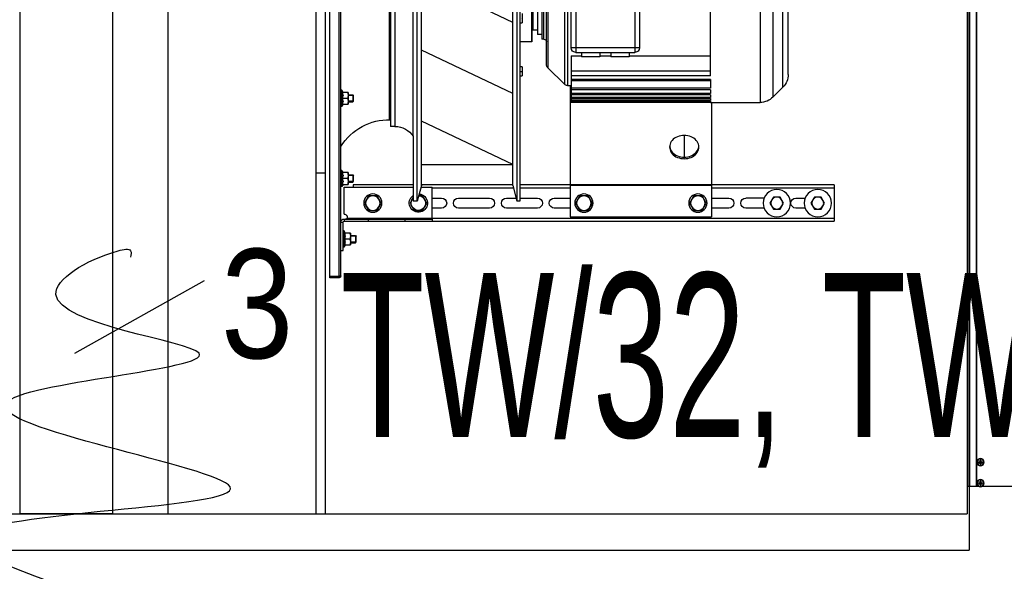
# Model space of a CAD drawing. Header units: millimetres. Extents: x -165365 to -33565, y 7406 to 103342.
# Tile 43 of 256: x -127185 to -126105, y 43022 to 43628. Entities that reach past the tile are written whole.
import ezdxf

# ---------------------------------------------------------------- set-up
doc = ezdxf.new("R2010")
doc.units = ezdxf.units.MM
doc.header["$MEASUREMENT"] = 0
doc.linetypes.add('ACAD_ISO03W100', pattern=[150, 60, -90])
for name, color, linetype in [('ELEK CIENKIE', 80, 'Continuous'), ('ELEK GNIAZDA', 234, 'Continuous'), ('ELEKTRYKA_OPIS GNIAZD', 230, 'Continuous'), ('Separators', 7, 'Continuous')]:
    doc.layers.add(name, color=color, linetype=linetype)
doc.styles.add('Arial', font='arial.ttf')

# ---------------------------------------------------------------- blocks, each defined once
blk = doc.blocks.new('AVS020_DRN.PL_t')
at = {"color": 7}
for p, q in [((0, 42.83), (4, 42.83)), ((0, 0), (0, 42.83)), ((4, 0), (4, 42.83))]:
    blk.add_line(p, q, dxfattribs=at)
blk = doc.blocks.new('AVS020_FLX1_355_1.5HP_4x1_v2_t')
at = {"color": 7}
for p, q in [((0, 42.835), (0, 0)), ((0, 42.835), (0.394, 42.835)), ((8.479, 27.739), (4.541, 25.87)), ((8.48, 24.667), (4.542, 22.799)), ((8.483, 21.597), (4.545, 19.728))]:
    blk.add_line(p, q, dxfattribs=at)
blk.add_line((0.394, 42.835), (0.394, 0))
at = {"color": 7, "linetype": 'Continuous'}
for p, q in [((0.591, 32.638), (0.591, 32.579)), ((0.984, 32.638), (0.591, 32.638)), ((0.591, 32.579), (0.591, 10.256)), ((0.984, 32.579), (0.591, 32.579)), ((0.984, 32.638), (0.984, 32.579)), ((1, 32.576), (0.984, 32.579)), ((0.984, 32.579), (0.984, 10.256)), ((1.063, 32.559), (1.063, 10.276)), ((1.063, 31.457), (1.161, 31.457)), ((1.161, 31.457), (1.161, 30.236)), ((1.173, 31.285), (1.161, 31.285)), ((1.173, 31.282), (1.161, 31.282)), ((1.173, 31.244), (1.161, 31.244)), ((1.173, 31.172), (1.161, 31.172)), ((1.164, 31.078), (1.161, 31.115)), ((1.173, 31.075), (1.161, 31.075)), ((1.161, 31.045), (1.171, 30.965)), ((1.164, 31.13), (1.165, 31.117)), ((1.164, 31.075), (1.164, 31.078)), ((1.165, 31.117), (1.167, 31.103)), ((1.167, 31.103), (1.169, 31.089)), ((1.169, 31.089), (1.17, 31.075)), ((1.173, 31.317), (1.173, 30.612)), ((1.197, 31.317), (1.173, 31.317)), ((1.252, 31.221), (1.197, 31.317)), ((1.197, 31.317), (1.197, 30.612)), ((1.229, 31.22), (1.472, 31.22)), ((1.252, 31.22), (1.252, 31.221)), ((1.252, 31.08), (1.252, 31.105)), ((1.472, 30.709), (1.472, 31.22)), ((1.472, 31.122), (1.689, 31.122)), ((1.689, 31.122), (1.728, 31.083)), ((1.689, 30.807), (1.689, 31.122)), ((1.728, 31.092), (1.728, 30.837)), ((1.173, 30.965), (1.161, 30.965)), ((1.161, 30.933), (1.163, 30.923)), ((1.164, 30.904), (1.161, 30.884)), ((1.173, 30.854), (1.161, 30.854)), ((1.162, 30.822), (1.161, 30.814)), ((1.173, 30.757), (1.161, 30.757)), ((1.173, 30.685), (1.161, 30.685)), ((1.173, 30.647), (1.161, 30.647)), ((1.173, 30.644), (1.161, 30.644)), ((1.163, 30.923), (1.164, 30.909)), ((1.164, 30.909), (1.166, 30.896)), ((1.165, 30.904), (1.164, 30.904)), ((1.166, 30.896), (1.168, 30.884)), ((1.168, 30.884), (1.17, 30.872)), ((1.173, 30.663), (1.168, 30.663)), ((1.17, 30.872), (1.171, 30.861)), ((1.173, 30.861), (1.171, 30.861)), ((1.173, 30.77), (1.171, 30.77)), ((1.173, 30.702), (1.171, 30.702)), ((1.197, 30.612), (1.173, 30.612)), ((1.252, 30.708), (1.197, 30.612)), ((1.45, 30.965), (1.229, 30.965)), ((1.472, 30.709), (1.229, 30.709)), ((1.252, 30.824), (1.252, 30.849)), ((1.252, 30.708), (1.252, 30.709)), ((1.472, 30.807), (1.689, 30.807)), ((1.689, 30.807), (1.728, 30.846)), ((1.063, 30.236), (1.161, 30.236)), ((1.201, 30.197), (5, 30.197)), ((1.201, 30.098), (1.201, 30.197)), ((2.244, 30.098), (2.244, 30.197)), ((3.819, 30.098), (3.819, 30.197)), ((5, 30.098), (5, 30.197)), ((5, 30.197), (22.362, 30.197)), ((22.362, 28.622), (22.362, 30.197)), ((1.201, 30.098), (5, 30.098)), ((1.201, 29.886), (1.201, 28.72)), ((1.334, 30.059), (22.362, 30.059)), ((5, 30.098), (5, 28.72)), ((10.965, 24.331), (10.965, 30)), ((10.965, 30), (17.067, 30)), ((17.067, 25.059), (17.067, 30)), ((2.077, 29.409), (2.259, 29.724)), ((2.259, 29.094), (2.077, 29.409)), ((2.259, 29.724), (2.623, 29.724)), ((2.623, 29.724), (2.805, 29.409)), ((2.805, 29.409), (2.623, 29.094)), ((4.046, 29.409), (4.228, 29.724)), ((4.188, 29.163), (4.046, 29.409)), ((4.228, 29.724), (4.591, 29.724)), ((4.591, 29.724), (4.773, 29.409)), ((4.773, 29.409), (4.591, 29.094)), ((5.413, 29.626), (5, 29.626)), ((7.48, 29.626), (6.142, 29.626)), ((9.547, 29.626), (8.209, 29.626)), ((10.965, 29.626), (10.276, 29.626)), ((11.191, 29.409), (11.373, 29.724)), ((11.373, 29.094), (11.191, 29.409)), ((11.373, 29.724), (11.737, 29.724)), ((11.737, 29.724), (11.919, 29.409)), ((11.919, 29.409), (11.737, 29.094)), ((16.113, 29.409), (16.295, 29.724)), ((16.295, 29.094), (16.113, 29.409)), ((16.295, 29.724), (16.658, 29.724)), ((16.658, 29.724), (16.84, 29.409)), ((16.84, 29.409), (16.658, 29.094)), ((17.815, 29.626), (17.067, 29.626)), ((19.333, 29.626), (18.543, 29.626)), ((19.586, 29.409), (19.734, 29.665)), ((19.734, 29.153), (19.586, 29.409)), ((19.734, 29.665), (20.03, 29.665)), ((20.03, 29.665), (20.177, 29.409)), ((20.177, 29.409), (20.03, 29.153)), ((21.104, 29.626), (20.709, 29.626)), ((21.358, 29.409), (21.506, 29.665)), ((21.506, 29.153), (21.358, 29.409)), ((21.506, 29.665), (21.801, 29.665)), ((21.801, 29.665), (21.949, 29.409)), ((21.949, 29.409), (21.801, 29.153)), ((2.623, 29.094), (2.259, 29.094)), ((4.188, 26.52), (4.188, 29.331)), ((4.357, 29.331), (4.188, 29.331)), ((4.542, 28.642), (4.357, 29.331)), ((4.357, 29.331), (4.357, 13.504)), ((4.591, 29.094), (4.421, 29.094)), ((5, 29.193), (5.413, 29.193)), ((6.142, 29.193), (7.48, 29.193)), ((8.209, 29.193), (8.627, 29.193)), ((8.48, 28.647), (8.664, 29.331)), ((8.664, 13.504), (8.664, 29.331)), ((8.782, 29.331), (8.664, 29.331)), ((8.782, 13.504), (8.782, 29.331)), ((8.782, 29.193), (9.547, 29.193)), ((10.276, 29.193), (10.965, 29.193)), ((11.737, 29.094), (11.373, 29.094)), ((16.658, 29.094), (16.295, 29.094)), ((17.067, 29.193), (17.815, 29.193)), ((19.333, 29.193), (18.543, 29.193)), ((20.03, 29.153), (19.734, 29.153)), ((20.709, 29.193), (21.104, 29.193)), ((21.801, 29.153), (21.506, 29.153)), ((1.075, 28.667), (1.063, 28.667)), ((1.075, 28.664), (1.063, 28.664)), ((1.075, 28.626), (1.063, 28.626)), ((1.075, 28.554), (1.063, 28.554)), ((1.065, 28.512), (1.067, 28.499)), ((1.067, 28.499), (1.069, 28.485)), ((1.069, 28.485), (1.07, 28.471)), ((1.098, 28.699), (1.075, 28.699)), ((1.075, 28.699), (1.075, 27.994)), ((1.154, 28.603), (1.098, 28.699)), ((1.098, 28.699), (1.098, 27.994)), ((1.131, 28.602), (1.374, 28.602)), ((1.154, 28.602), (1.154, 28.603)), ((1.154, 28.462), (1.154, 28.487)), ((1.201, 28.72), (4.188, 28.72)), ((1.374, 28.09), (1.374, 28.602)), ((1.374, 28.504), (1.571, 28.504)), ((1.571, 28.504), (1.61, 28.465)), ((1.571, 28.189), (1.571, 28.504)), ((1.594, 28.622), (1.594, 28.72)), ((4.188, 28.622), (1.594, 28.622)), ((4.521, 28.72), (5, 28.72)), ((4.542, 28.642), (4.542, 14.213)), ((8.479, 28.622), (4.542, 28.622)), ((8.511, 28.76), (5, 28.76)), ((8.479, 28.636), (8.48, 14.188)), ((10.965, 28.76), (8.782, 28.76)), ((10.965, 28.622), (8.782, 28.622)), ((10.965, 28.635), (17.067, 28.635)), ((10.965, 28.612), (17.067, 28.612)), ((22.362, 28.76), (17.067, 28.76)), ((22.362, 28.622), (17.067, 28.622)), ((1.075, 28.457), (1.063, 28.457)), ((1.063, 28.427), (1.073, 28.346)), ((1.075, 28.346), (1.063, 28.346)), ((1.063, 28.315), (1.064, 28.305)), ((1.075, 28.236), (1.063, 28.236)), ((1.075, 28.139), (1.063, 28.139)), ((1.075, 28.067), (1.063, 28.067)), ((1.064, 28.305), (1.066, 28.291)), ((1.066, 28.457), (1.065, 28.46)), ((1.067, 28.286), (1.065, 28.286)), ((1.066, 28.291), (1.068, 28.278)), ((1.068, 28.278), (1.069, 28.266)), ((1.069, 28.266), (1.071, 28.254)), ((1.07, 28.471), (1.072, 28.457)), ((1.071, 28.254), (1.073, 28.243)), ((1.072, 28.457), (1.072, 28.457)), ((1.075, 28.243), (1.073, 28.243)), ((1.075, 28.151), (1.073, 28.151)), ((1.075, 28.084), (1.073, 28.084)), ((1.154, 28.09), (1.098, 27.994)), ((1.351, 28.346), (1.131, 28.346)), ((1.374, 28.09), (1.131, 28.09)), ((1.154, 28.206), (1.154, 28.231)), ((1.154, 28.09), (1.154, 28.09)), ((1.374, 28.189), (1.571, 28.189)), ((1.571, 28.189), (1.61, 28.228)), ((1.61, 28.474), (1.61, 28.218)), ((1.075, 28.028), (1.063, 28.028)), ((1.075, 28.026), (1.063, 28.026)), ((1.075, 28.045), (1.069, 28.045)), ((1.098, 27.994), (1.075, 27.994)), ((4.542, 27.739), (8.479, 27.739)), ((15.886, 27.493), (15.886, 27.422)), ((15.886, 26.483), (15.886, 27.422)), ((15.259, 26.952), (15.26, 26.978)), ((16.497, 27.038), (16.511, 26.978)), ((4.188, 26.52), (4.188, 13.504)), ((3.396, 26.094), (3.199, 26.094)), ((3.199, 25.807), (3.199, 26.094)), ((3.396, 16.74), (3.396, 26.094)), ((3.14, 17.028), (3.14, 25.807)), ((3.199, 16.74), (3.199, 25.807)), ((1.075, 25.202), (1.063, 25.202)), ((1.075, 25.2), (1.063, 25.2)), ((1.075, 25.161), (1.063, 25.161)), ((1.075, 25.089), (1.063, 25.089)), ((1.098, 25.234), (1.075, 25.234)), ((1.075, 25.234), (1.075, 24.529)), ((1.154, 25.138), (1.098, 25.234)), ((1.098, 25.234), (1.098, 24.529)), ((1.131, 25.138), (1.374, 25.138)), ((1.154, 25.138), (1.154, 25.138)), ((1.374, 24.626), (1.374, 25.138)), ((1.075, 24.992), (1.063, 24.992)), ((1.063, 24.962), (1.073, 24.882)), ((1.075, 24.882), (1.063, 24.882)), ((1.063, 24.851), (1.064, 24.84)), ((1.075, 24.771), (1.063, 24.771)), ((1.075, 24.674), (1.063, 24.674)), ((1.064, 24.84), (1.066, 24.827)), ((1.065, 25.047), (1.067, 25.034)), ((1.066, 24.992), (1.065, 24.996)), ((1.067, 24.821), (1.065, 24.821)), ((1.066, 24.827), (1.068, 24.814)), ((1.067, 25.034), (1.069, 25.021)), ((1.068, 24.814), (1.069, 24.801)), ((1.069, 25.021), (1.07, 25.007)), ((1.069, 24.801), (1.071, 24.789)), ((1.07, 25.007), (1.072, 24.992)), ((1.071, 24.789), (1.073, 24.778)), ((1.075, 24.778), (1.073, 24.778)), ((1.075, 24.687), (1.073, 24.687)), ((1.351, 24.882), (1.131, 24.882)), ((1.154, 24.997), (1.154, 25.022)), ((1.154, 24.742), (1.154, 24.766)), ((1.374, 25.039), (1.571, 25.039)), ((1.374, 24.724), (1.571, 24.724)), ((1.571, 25.039), (1.61, 25)), ((1.571, 24.724), (1.571, 25.039)), ((1.571, 24.724), (1.61, 24.764)), ((1.61, 25.01), (1.61, 24.754)), ((10.965, 24.806), (11.004, 24.806)), ((10.965, 24.712), (11.004, 24.712)), ((11.004, 23.045), (11.004, 25.059)), ((17.028, 25.059), (11.004, 25.059)), ((17.028, 25.044), (11.004, 25.044)), ((17.028, 25.031), (11.004, 25.031)), ((17.028, 24.985), (11.004, 24.985)), ((17.028, 24.959), (11.004, 24.959)), ((17.028, 24.882), (11.004, 24.882)), ((17.028, 24.841), (11.004, 24.841)), ((17.028, 24.729), (11.004, 24.729)), ((17.028, 24.672), (11.004, 24.672)), ((17.028, 25.044), (17.028, 25.059)), ((17.028, 25.059), (19.162, 25.059)), ((17.028, 24.985), (17.028, 25.031)), ((17.028, 24.882), (17.028, 24.959)), ((17.028, 24.729), (17.028, 24.841)), ((17.028, 24.518), (17.028, 24.672)), ((19.162, 17.776), (19.162, 25.059)), ((19.719, 18.006), (19.719, 24.828)), ((19.719, 24.828), (20.143, 24.404)), ((1.075, 24.602), (1.063, 24.602)), ((1.075, 24.564), (1.063, 24.564)), ((1.075, 24.561), (1.063, 24.561)), ((1.075, 24.581), (1.069, 24.581)), ((1.075, 24.619), (1.073, 24.619)), ((1.098, 24.529), (1.075, 24.529)), ((1.154, 24.626), (1.098, 24.529)), ((1.374, 24.626), (1.131, 24.626)), ((1.154, 24.626), (1.154, 24.626)), ((10.71, 24.273), (9.999, 23.562)), ((10.71, 18.562), (10.71, 24.273)), ((10.849, 18.504), (10.849, 24.331)), ((10.849, 24.331), (11.004, 24.331)), ((17.028, 24.518), (11.004, 24.518)), ((17.028, 24.442), (11.004, 24.442)), ((17.028, 24.068), (17.028, 24.442)), ((20.143, 24.404), (20.143, 18.431)), ((8.782, 23.916), (8.896, 23.916)), ((8.896, 23.522), (8.896, 23.916)), ((17.028, 24.121), (11.004, 24.121)), ((17.028, 24.068), (11.004, 24.068)), ((17.028, 23.915), (11.004, 23.915)), ((17.028, 23.915), (17.028, 18.92)), ((20.374, 23.847), (20.374, 18.988)), ((8.782, 23.719), (8.879, 23.719)), ((8.896, 23.522), (8.782, 23.522)), ((9.941, 23.422), (9.941, 19.412)), ((9.999, 19.273), (9.999, 23.562)), ((17.028, 23.705), (11.004, 23.705)), ((11.004, 23.045), (11.457, 23.045)), ((11.457, 22.894), (11.457, 23.091)), ((12.244, 23.091), (11.457, 23.091)), ((12.244, 22.894), (12.244, 23.091)), ((12.244, 23.045), (12.717, 23.045)), ((12.717, 22.894), (12.717, 23.091)), ((13.504, 23.091), (12.717, 23.091)), ((13.504, 22.894), (13.504, 23.091)), ((13.504, 23.045), (17.028, 23.045)), ((11.004, 22.697), (11.004, 20.138)), ((13.957, 22.697), (11.004, 22.697)), ((11.201, 19.941), (11.201, 22.894)), ((11.201, 22.894), (13.76, 22.894)), ((13.76, 19.941), (13.76, 22.894)), ((13.957, 20.138), (13.957, 22.697)), ((9.286, 22.441), (8.782, 22.441)), ((9.286, 20.394), (9.286, 22.441)), ((9.306, 20.413), (9.306, 22.421)), ((9.744, 22.126), (9.547, 22.126)), ((9.547, 20.709), (9.547, 22.126)), ((9.823, 22.323), (9.744, 22.323)), ((9.744, 20.512), (9.744, 22.323)), ((9.823, 22.323), (9.823, 20.512)), ((9.35, 21.89), (9.306, 21.89)), ((9.547, 21.929), (9.35, 21.929)), ((9.35, 20.905), (9.35, 21.929)), ((8.782, 21.614), (8.896, 21.614)), ((8.896, 21.22), (8.896, 21.614))]:
    blk.add_line(p, q, dxfattribs=at)
at = {"color": 2, "linetype": 'Continuous'}
for p, q in [((1.163, 31.092), (1.161, 31.092)), ((1.728, 31.092), (1.472, 31.092)), ((1.728, 30.837), (1.472, 30.837)), ((1.064, 28.474), (1.063, 28.474)), ((1.61, 28.474), (1.374, 28.474)), ((1.61, 28.218), (1.374, 28.218)), ((1.064, 25.01), (1.063, 25.01)), ((1.61, 25.01), (1.374, 25.01)), ((1.61, 24.754), (1.374, 24.754))]:
    blk.add_line(p, q, dxfattribs=at)
at = {"color": 0}
blk.add_line((0.394, 28.11), (0, 28.11), dxfattribs=at)
at = {"color": 7, "linetype": 'Continuous'}
for points in [[(1.063, 32.559), (1.061, 32.561), (1.057, 32.564), (1.05, 32.566), (1.04, 32.569), (1.028, 32.571), (1.014, 32.574), (1, 32.576)], [(1.161, 31.285), (1.162, 31.285), (1.163, 31.284), (1.164, 31.284), (1.164, 31.282)], [(1.161, 31.274), (1.162, 31.273), (1.163, 31.27), (1.164, 31.267), (1.164, 31.263), (1.165, 31.26), (1.166, 31.256), (1.167, 31.252), (1.168, 31.247), (1.168, 31.244)], [(1.161, 31.226), (1.162, 31.223), (1.163, 31.218), (1.164, 31.213), (1.164, 31.208), (1.165, 31.203), (1.166, 31.197), (1.167, 31.191), (1.168, 31.185), (1.169, 31.179), (1.17, 31.172)], [(1.161, 31.146), (1.162, 31.143), (1.164, 31.13)], [(1.229, 31.22), (1.233, 31.208), (1.237, 31.196), (1.24, 31.185), (1.243, 31.173), (1.245, 31.162), (1.247, 31.15), (1.249, 31.139), (1.25, 31.127), (1.251, 31.116), (1.252, 31.105)], [(1.252, 31.08), (1.251, 31.069), (1.25, 31.057), (1.249, 31.046), (1.247, 31.035), (1.245, 31.023), (1.243, 31.012), (1.24, 31), (1.237, 30.988), (1.233, 30.977), (1.229, 30.965)], [(1.472, 31.092), (1.472, 31.105), (1.471, 31.118), (1.47, 31.13), (1.469, 31.143), (1.467, 31.155), (1.464, 31.168), (1.461, 31.181), (1.458, 31.194), (1.454, 31.207), (1.45, 31.22)], [(1.45, 30.965), (1.454, 30.978), (1.458, 30.991), (1.461, 31.004), (1.464, 31.017), (1.467, 31.03), (1.469, 31.042), (1.47, 31.055), (1.471, 31.067), (1.472, 31.08), (1.472, 31.092)], [(1.161, 30.826), (1.162, 30.823), (1.163, 30.817), (1.164, 30.811), (1.164, 30.806), (1.165, 30.8), (1.166, 30.795), (1.167, 30.79), (1.168, 30.786), (1.169, 30.781), (1.17, 30.777), (1.17, 30.773), (1.171, 30.77)], [(1.161, 30.735), (1.162, 30.733), (1.163, 30.729), (1.164, 30.725), (1.164, 30.721), (1.165, 30.718), (1.166, 30.714), (1.167, 30.712), (1.168, 30.709), (1.169, 30.707), (1.17, 30.705), (1.17, 30.703), (1.171, 30.702)], [(1.161, 30.672), (1.162, 30.671), (1.163, 30.669), (1.164, 30.667), (1.164, 30.666), (1.165, 30.665), (1.166, 30.664), (1.167, 30.663), (1.168, 30.663)], [(1.229, 30.965), (1.233, 30.952), (1.237, 30.94), (1.24, 30.929), (1.243, 30.917), (1.245, 30.906), (1.247, 30.894), (1.249, 30.883), (1.25, 30.872), (1.251, 30.86), (1.252, 30.849)], [(1.252, 30.824), (1.251, 30.813), (1.25, 30.801), (1.249, 30.79), (1.247, 30.779), (1.245, 30.767), (1.243, 30.756), (1.24, 30.744), (1.237, 30.732), (1.233, 30.721), (1.229, 30.709)], [(1.472, 30.837), (1.472, 30.849), (1.471, 30.862), (1.47, 30.874), (1.469, 30.887), (1.467, 30.899), (1.464, 30.912), (1.461, 30.925), (1.458, 30.938), (1.454, 30.951), (1.45, 30.965)], [(1.45, 30.709), (1.454, 30.722), (1.458, 30.735), (1.461, 30.748), (1.464, 30.761), (1.467, 30.774), (1.469, 30.786), (1.47, 30.799), (1.471, 30.811), (1.472, 30.824), (1.472, 30.837)], [(1.215, 30.098), (1.229, 30.098), (1.241, 30.098), (1.253, 30.098), (1.264, 30.097), (1.274, 30.096), (1.284, 30.095), (1.292, 30.093), (1.3, 30.09), (1.307, 30.087), (1.313, 30.083), (1.319, 30.079), (1.324, 30.075), (1.328, 30.069), (1.331, 30.064), (1.334, 30.059)], [(1.063, 28.667), (1.063, 28.667), (1.064, 28.666), (1.065, 28.665), (1.066, 28.664)], [(1.063, 28.656), (1.063, 28.654), (1.064, 28.652), (1.065, 28.649), (1.066, 28.645), (1.067, 28.642), (1.068, 28.638), (1.069, 28.633), (1.069, 28.629), (1.07, 28.626)], [(1.063, 28.608), (1.063, 28.605), (1.064, 28.6), (1.065, 28.595), (1.066, 28.59), (1.067, 28.584), (1.068, 28.579), (1.069, 28.573), (1.069, 28.567), (1.07, 28.561), (1.071, 28.554)], [(1.063, 28.528), (1.063, 28.525), (1.065, 28.512)], [(1.131, 28.602), (1.135, 28.59), (1.138, 28.578), (1.141, 28.567), (1.144, 28.555), (1.147, 28.543), (1.149, 28.532), (1.151, 28.521), (1.152, 28.509), (1.153, 28.498), (1.154, 28.487)], [(1.374, 28.474), (1.374, 28.487), (1.373, 28.499), (1.372, 28.512), (1.37, 28.525), (1.368, 28.537), (1.366, 28.55), (1.363, 28.563), (1.359, 28.576), (1.355, 28.589), (1.351, 28.602)], [(1.063, 28.208), (1.063, 28.204), (1.064, 28.199), (1.065, 28.193), (1.066, 28.187), (1.067, 28.182), (1.068, 28.177), (1.069, 28.172), (1.069, 28.168), (1.07, 28.163), (1.071, 28.159), (1.072, 28.155), (1.073, 28.151)], [(1.063, 28.117), (1.063, 28.115), (1.064, 28.11), (1.065, 28.107), (1.066, 28.103), (1.067, 28.099), (1.068, 28.096), (1.069, 28.094), (1.069, 28.091), (1.07, 28.089), (1.071, 28.087), (1.072, 28.085), (1.073, 28.084)], [(1.154, 28.462), (1.153, 28.451), (1.152, 28.439), (1.151, 28.428), (1.149, 28.416), (1.147, 28.405), (1.144, 28.394), (1.141, 28.382), (1.138, 28.37), (1.135, 28.358), (1.131, 28.346)], [(1.131, 28.346), (1.135, 28.334), (1.138, 28.322), (1.141, 28.311), (1.144, 28.299), (1.147, 28.288), (1.149, 28.276), (1.151, 28.265), (1.152, 28.253), (1.153, 28.242), (1.154, 28.231)], [(1.154, 28.206), (1.153, 28.195), (1.152, 28.183), (1.151, 28.172), (1.149, 28.161), (1.147, 28.149), (1.144, 28.138), (1.141, 28.126), (1.138, 28.114), (1.135, 28.103), (1.131, 28.09)], [(1.351, 28.346), (1.355, 28.36), (1.359, 28.373), (1.363, 28.386), (1.366, 28.399), (1.368, 28.412), (1.37, 28.424), (1.372, 28.437), (1.373, 28.449), (1.374, 28.462), (1.374, 28.474)], [(1.374, 28.218), (1.374, 28.231), (1.373, 28.244), (1.372, 28.256), (1.37, 28.269), (1.368, 28.281), (1.366, 28.294), (1.363, 28.307), (1.359, 28.32), (1.355, 28.333), (1.351, 28.346)], [(1.351, 28.09), (1.355, 28.104), (1.359, 28.117), (1.363, 28.13), (1.366, 28.143), (1.368, 28.156), (1.37, 28.168), (1.372, 28.181), (1.373, 28.193), (1.374, 28.206), (1.374, 28.218)], [(15.256, 26.988), (15.26, 27.049), (15.274, 27.109), (15.297, 27.167), (15.328, 27.222), (15.367, 27.275), (15.414, 27.323), (15.468, 27.366), (15.528, 27.403), (15.593, 27.435), (15.662, 27.46), (15.735, 27.478), (15.809, 27.489), (15.886, 27.493)], [(15.26, 26.978), (15.274, 27.038), (15.297, 27.096), (15.328, 27.152), (15.367, 27.204), (15.414, 27.252), (15.468, 27.295), (15.528, 27.333), (15.593, 27.364), (15.662, 27.389), (15.735, 27.408), (15.809, 27.419), (15.886, 27.422)], [(15.886, 27.493), (15.962, 27.489), (16.037, 27.478), (16.109, 27.46), (16.179, 27.435), (16.244, 27.403), (16.304, 27.366), (16.357, 27.323), (16.404, 27.275), (16.444, 27.222), (16.475, 27.167), (16.497, 27.109), (16.511, 27.049), (16.516, 26.988)], [(15.886, 27.422), (15.962, 27.419), (16.037, 27.408), (16.109, 27.389), (16.179, 27.364), (16.244, 27.333), (16.304, 27.295), (16.357, 27.252), (16.404, 27.204), (16.444, 27.152), (16.475, 27.096), (16.497, 27.038)], [(15.886, 26.483), (15.809, 26.486), (15.735, 26.497), (15.662, 26.515), (15.593, 26.54), (15.528, 26.572), (15.468, 26.61), (15.414, 26.653), (15.367, 26.701), (15.328, 26.753), (15.297, 26.809), (15.274, 26.867), (15.26, 26.927), (15.256, 26.988)], [(16.516, 26.988), (16.511, 26.927), (16.497, 26.867), (16.475, 26.809), (16.444, 26.753), (16.404, 26.701), (16.357, 26.653), (16.304, 26.61), (16.244, 26.572), (16.179, 26.54), (16.109, 26.515), (16.037, 26.497), (15.962, 26.486), (15.886, 26.483)], [(1.063, 25.202), (1.063, 25.202), (1.064, 25.202), (1.065, 25.201), (1.066, 25.2)], [(1.063, 25.191), (1.063, 25.19), (1.064, 25.187), (1.065, 25.184), (1.066, 25.181), (1.067, 25.177), (1.068, 25.173), (1.069, 25.169), (1.069, 25.164), (1.07, 25.161)], [(1.063, 25.143), (1.063, 25.141), (1.064, 25.136), (1.065, 25.131), (1.066, 25.125), (1.067, 25.12), (1.068, 25.114), (1.069, 25.108), (1.069, 25.102), (1.07, 25.096), (1.071, 25.089)], [(1.131, 25.138), (1.135, 25.126), (1.138, 25.114), (1.141, 25.102), (1.144, 25.09), (1.147, 25.079), (1.149, 25.068), (1.151, 25.056), (1.152, 25.045), (1.153, 25.033), (1.154, 25.022)], [(1.374, 25.01), (1.374, 25.022), (1.373, 25.035), (1.372, 25.047), (1.37, 25.06), (1.368, 25.073), (1.366, 25.085), (1.363, 25.098), (1.359, 25.111), (1.355, 25.124), (1.351, 25.138)], [(1.063, 25.064), (1.063, 25.06), (1.065, 25.047)], [(1.063, 24.743), (1.063, 24.74), (1.064, 24.734), (1.065, 24.728), (1.066, 24.723), (1.067, 24.718), (1.068, 24.712), (1.069, 24.708), (1.069, 24.703), (1.07, 24.699), (1.071, 24.694), (1.072, 24.691), (1.073, 24.687)], [(1.154, 24.997), (1.153, 24.986), (1.152, 24.975), (1.151, 24.963), (1.149, 24.952), (1.147, 24.94), (1.144, 24.929), (1.141, 24.917), (1.138, 24.906), (1.135, 24.894), (1.131, 24.882)], [(1.131, 24.882), (1.135, 24.87), (1.138, 24.858), (1.141, 24.846), (1.144, 24.834), (1.147, 24.823), (1.149, 24.812), (1.151, 24.8), (1.152, 24.789), (1.153, 24.778), (1.154, 24.766)], [(1.154, 24.742), (1.153, 24.73), (1.152, 24.719), (1.151, 24.707), (1.149, 24.696), (1.147, 24.685), (1.144, 24.673), (1.141, 24.662), (1.138, 24.65), (1.135, 24.638), (1.131, 24.626)], [(1.351, 24.882), (1.355, 24.895), (1.359, 24.909), (1.363, 24.922), (1.366, 24.934), (1.368, 24.947), (1.37, 24.96), (1.372, 24.972), (1.373, 24.985), (1.374, 24.997), (1.374, 25.01)], [(1.374, 24.754), (1.374, 24.766), (1.373, 24.779), (1.372, 24.792), (1.37, 24.804), (1.368, 24.817), (1.366, 24.829), (1.363, 24.842), (1.359, 24.855), (1.355, 24.868), (1.351, 24.882)], [(1.351, 24.626), (1.355, 24.639), (1.359, 24.653), (1.363, 24.666), (1.366, 24.678), (1.368, 24.691), (1.37, 24.704), (1.372, 24.716), (1.373, 24.729), (1.374, 24.741), (1.374, 24.754)], [(1.063, 24.652), (1.063, 24.65), (1.064, 24.646), (1.065, 24.642), (1.066, 24.638), (1.067, 24.635), (1.068, 24.632), (1.069, 24.629), (1.069, 24.626), (1.07, 24.624), (1.071, 24.622), (1.072, 24.62), (1.073, 24.619)], [(8.896, 23.817), (8.896, 23.829), (8.895, 23.841), (8.894, 23.853), (8.892, 23.865), (8.889, 23.878), (8.886, 23.89), (8.883, 23.903), (8.879, 23.916)], [(8.879, 23.719), (8.883, 23.732), (8.886, 23.744), (8.889, 23.757), (8.892, 23.769), (8.894, 23.781), (8.895, 23.793), (8.896, 23.805), (8.896, 23.817)], [(8.896, 23.62), (8.896, 23.632), (8.895, 23.644), (8.894, 23.656), (8.892, 23.669), (8.889, 23.681), (8.886, 23.693), (8.883, 23.706), (8.879, 23.719)], [(8.879, 23.522), (8.883, 23.535), (8.886, 23.547), (8.889, 23.56), (8.892, 23.572), (8.894, 23.584), (8.895, 23.596), (8.896, 23.608), (8.896, 23.62)], [(8.896, 21.516), (8.896, 21.528), (8.895, 21.54), (8.894, 21.552), (8.892, 21.564), (8.889, 21.576), (8.886, 21.589), (8.883, 21.601), (8.879, 21.614)], [(8.879, 21.417), (8.883, 21.43), (8.886, 21.443), (8.889, 21.455), (8.892, 21.467), (8.894, 21.48), (8.895, 21.492), (8.896, 21.504), (8.896, 21.516)]]:
    blk.add_lwpolyline(points, dxfattribs=at)
for centre, radius in [((2.441, 29.409), 0.394), ((11.555, 29.409), 0.394), ((16.476, 29.409), 0.394), ((19.882, 29.409), 0.591), ((21.653, 29.409), 0.591), ((2.441, 29.409), 0.315), ((11.555, 29.409), 0.315), ((16.476, 29.409), 0.315), ((19.882, 29.409), 0.256), ((21.653, 29.409), 0.256)]:
    blk.add_circle(centre, radius, dxfattribs=at)
for centre, radius, start, end in [((0.984, 32.559), 0.0787, 0, 90), ((1.201, 30.236), 0.138, 180, 270), ((1.201, 30.236), 0.0394, 180, 270), ((1.201, 30.023), 0.138, 270, 14.9718), ((4.409, 29.409), 0.394, 274.671, 235.7091), ((4.409, 29.409), 0.315, 272.0463, 225.2258), ((5.413, 29.409), 0.217, 270, 90), ((6.142, 29.409), 0.217, 90, 270), ((7.48, 29.409), 0.217, 270, 90), ((8.209, 29.409), 0.217, 90, 270), ((9.547, 29.409), 0.217, 270, 90), ((10.276, 29.409), 0.217, 90, 270), ((17.815, 29.409), 0.217, 270, 90), ((18.543, 29.409), 0.217, 90, 270), ((20.709, 29.409), 0.217, 90, 270), ((8.518, 28.636), 0.0394, 165, 180), ((3.142, 28.254), 2.448, 211.8648, 271.3384), ((3.396, 27.043), 0.949, 269.9841, 326.5573), ((19.162, 24.272), 0.787, 45, 90), ((10.849, 24.134), 0.197, 90, 135), ((19.587, 23.847), 0.787, 0, 45), ((10.138, 23.422), 0.197, 135, 180), ((11.201, 22.697), 0.197, 90, 180), ((13.76, 22.697), 0.197, 0, 90), ((9.286, 22.421), 0.0197, 0, 90), ((9.823, 22.441), 0.118, 270, 359.9978)]:
    blk.add_arc(centre, radius, start, end, dxfattribs=at)
blk = doc.blocks.new('1028_440_ADMP_t')
at = {"color": 7, "linetype": 'Continuous'}
for p, q in [((-125, 514), (-125, -514)), ((-114.4, 514), (-125, 514)), ((-124.5, -514), (-124.5, 514)), ((-117.3, -514), (-117.3, 514)), ((-117, -514), (-117, 514)), ((-114.6, 511), (-110.4, 511)), ((-114.6, 510), (-110.4, 510)), ((-113.5, 510), (-113.5, 511)), ((-113, 512.6), (-113, 508.4)), ((-113, 511.5), (-112, 511.5)), ((-112, 510), (-113, 511)), ((-113, 510), (-112, 511)), ((-113, 510.5), (-112, 510.5)), ((-113, 509.5), (-112, 509.5)), ((-112.5, 510), (-112.5, 511)), ((-112, 512.6), (-112, 508.4)), ((-111.5, 510), (-111.5, 511)), ((-14.4, 514), (-110.6, 514)), ((-114.6, 488), (-110.4, 488)), ((-114.6, 487), (-110.4, 487)), ((-113.5, 487), (-113.5, 488)), ((-113, 489.6), (-113, 485.4)), ((-113, 488.5), (-112, 488.5)), ((-112, 487), (-113, 488)), ((-113, 487), (-112, 488)), ((-113, 487.5), (-112, 487.5)), ((-113, 486.5), (-112, 486.5)), ((-112.5, 487), (-112.5, 488)), ((-112, 489.6), (-112, 485.4)), ((-111.5, 487), (-111.5, 488))]:
    blk.add_line(p, q, dxfattribs=at)
for points in [[(-114.6, 511), (-114.6, 510.9), (-114.6, 510.8), (-114.6, 510.6), (-114.6, 510.5)], [(-114.6, 510.5), (-114.6, 510.4), (-114.6, 510.2), (-114.6, 510.1), (-114.6, 510)], [(-113, 512.6), (-112.8, 512.6), (-112.7, 512.6), (-112.5, 512.6), (-112.3, 512.6), (-112.2, 512.6), (-112, 512.6)], [(-112, 508.4), (-112.2, 508.4), (-112.3, 508.4), (-112.5, 508.4), (-112.7, 508.4), (-112.8, 508.4), (-113, 508.4)], [(-110.4, 510.5), (-110.4, 510.6), (-110.4, 510.8), (-110.4, 510.9), (-110.4, 511)], [(-110.4, 510), (-110.4, 510.1), (-110.4, 510.2), (-110.4, 510.4), (-110.4, 510.5)], [(-114.6, 488), (-114.6, 487.9), (-114.6, 487.8), (-114.6, 487.6), (-114.6, 487.5)], [(-114.6, 487.5), (-114.6, 487.4), (-114.6, 487.2), (-114.6, 487.1), (-114.6, 487)], [(-113, 489.6), (-112.8, 489.6), (-112.7, 489.6), (-112.5, 489.6), (-112.3, 489.6), (-112.2, 489.6), (-112, 489.6)], [(-110.4, 487.5), (-110.4, 487.6), (-110.4, 487.8), (-110.4, 487.9), (-110.4, 488)], [(-110.4, 487), (-110.4, 487.1), (-110.4, 487.2), (-110.4, 487.4), (-110.4, 487.5)], [(-112, 485.4), (-112.2, 485.4), (-112.3, 485.4), (-112.5, 485.4), (-112.7, 485.4), (-112.8, 485.4), (-113, 485.4)]]:
    blk.add_lwpolyline(points, dxfattribs=at)
for centre, radius in [((-112.5, 510.5), 4), ((-112.5, 510.5), 3.55), ((-112.5, 487.5), 4), ((-112.5, 487.5), 3.55)]:
    blk.add_circle(centre, radius, dxfattribs=at)
blk = doc.blocks.new('A$C67C88CC4')
for p, q in [((110, 1863.96), (1968, 1863.96)), ((1968, 1823.96), (1968, 1863.96)), ((112, 1823.96), (1966, 1823.96)), ((1966, 735.96), (1966, 1823.96)), ((1968, 735.96), (1968, 1823.96)), ((1968, 1793.96), (1966, 1793.96))]:
    blk.add_line(p, q)
at = {"layer": 'Separators'}
blk.add_line((1089, 735.96), (1089, 1823.96), dxfattribs=at)
at = {"xscale": 25.4, "yscale": 25.4}
for name, p in [('AVS020_DRN.PL_t', (927, 735.96)), ('AVS020_FLX1_355_1.5HP_4x1_v2_t', (1252, 735.96))]:
    blk.add_blockref(name, p, dxfattribs=at)
blk.add_blockref('1028_440_ADMP_t', (2093, 1279.96))
blk = doc.blocks.new('wypust')
at = {"layer": 'ELEK GNIAZDA'}
h = blk.add_hatch(dxfattribs=at)
h.set_pattern_fill('ANSI31', color=256, scale=0.40095, style=0)
h.set_pattern_definition([(45, (101436.0201, 117475.25299), (-0.03543930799, 0.03543930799), [])])
edge = h.paths.add_edge_path()
edge.add_line((50613.52, -9777.62), (50610.66, -9777.62))
edge.add_arc((50612.09, -9780.25), 2.99, 118.546, 177.3028)
edge.add_spline(control_points=[(50609.1, -9780.11), (50609.24, -9780.15), (50609.38, -9780.2), (50609.52, -9780.25)], knot_values=[0, 0, 0, 0, 0.181487, 0.181487, 0.181487, 0.181487], weights=[1, 1, 1, 1], degree=3, periodic=0)
edge.add_line((50609.52, -9780.25), (50609.1, -9780.25))
edge.add_arc((50612.09, -9780.25), 2.99, 180, 0)
edge.add_arc((50612.09, -9780.25), 2.99, 0, 61.454)
blk.add_line((50604.75, -9752.62), (50619, -9744.65), dxfattribs=at)
blk.add_spline([(50609.52, -9780.25), (50593.5, -9772.75), (50621.8, -9767.3), (50597.25, -9758.09), (50618.39, -9752.64), (50602.7, -9746.17), (50609.52, -9741.39), (50610.89, -9741.39), (50610.89, -9742.08)], degree=3, dxfattribs=at)
at = {"layer": 'ELEK GNIAZDA', "style": 'Arial', "width": 0.85}
blk.add_text('3', height=12, dxfattribs=at).set_placement((50620.8, -9753.18, 5562.84))

msp = doc.modelspace()

# ---------------------------------------------------------------- linework, layer by layer
at = {"layer": 'ELEK CIENKIE', "color": 232, "linetype": 'ACAD_ISO03W100', "ltscale": 3}
msp.add_circle((-126312.31976, 39885.75), 7540, dxfattribs=at)

# ---------------------------------------------------------------- block references
at = {"xscale": -1, "rotation": 180}
msp.add_blockref('A$C67C88CC4', (-128111.9507, 44909.43797), dxfattribs=at)
at = {"layer": 'ELEK GNIAZDA', "xscale": 10, "yscale": 10, "zscale": 10}
msp.add_blockref('wypust', (-633172.44959, 140787.9662, 3325), dxfattribs=at)

# ---------------------------------------------------------------- texts
at = {"layer": 'ELEKTRYKA_OPIS GNIAZD', "style": 'Arial', "width": 0.6}
msp.add_text('TW/32, TW/33, TW34', height=180, dxfattribs=at).set_placement((-126833.38108, 43169.56034))

doc.saveas('drawing.dxf')
